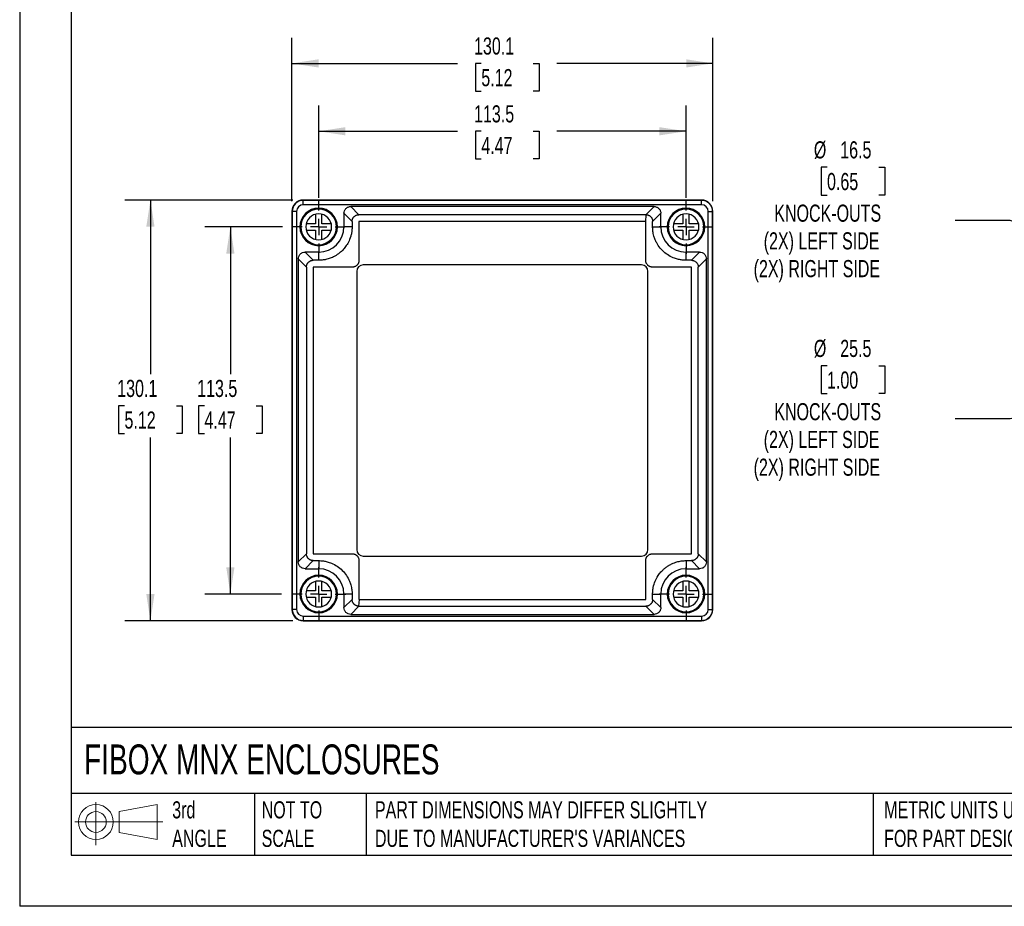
# Model space of a CAD drawing. Header units: millimetres. Extents: x 0 to 699, y 0 to 540.
# Tile 1 of 5: x 0 to 304, y 0 to 274. Entities that reach past the tile are written whole.
import ezdxf

# ---------------------------------------------------------------- set-up
doc = ezdxf.new("R2010")
doc.units = ezdxf.units.MM
doc.header["$LTSCALE"] = 2.5
doc.linetypes.add('CENTERX2', pattern=[20.32, 12.7, -2.54, 2.54, -2.54])
doc.layers.add('CENTER', color=40, linetype='CENTERX2')
doc.layers.add('DIMENSIONS', color=140, linetype='Continuous', lineweight=25)
doc.layers.add('TEXT', color=140, linetype='Continuous', lineweight=25)
doc.styles.add('SLDTEXTSTYLE0', font='TXT', dxfattribs={"width": 0.7})
doc.dimstyles.new('SLDDIMSTYLE0', dxfattribs={"dimtxt": 5.39502, "dimasz": 8.255, "dimexe": 0, "dimexo": 0.0625, "dimgap": 1.348755, "dimtad": 0, "dimtih": 1, "dimtoh": 1, "dimdec": 1, "dimrnd": 1e-09, "dimzin": 12, "dimdsep": 46, "dimtxsty": 'SLDTEXTSTYLE0', "dimsah": 1, "dimcen": 0.09, "dimadec": 0, "dimazin": 3, "dimtfac": 1, "dimtdec": 1, "dimtofl": 0, "dimtmove": 0, "dimatfit": 3, "dimfxl": 0, "dimfrac": 2, "dimtolj": 1, "dimtzin": 12, "dimarcsym": 0})
doc.dimstyles.new('SLDDIMSTYLE3', dxfattribs={"dimtxt": 5.39502, "dimasz": 8.255, "dimexe": 0, "dimexo": 0.0625, "dimgap": 1.348755, "dimtad": 0, "dimtih": 1, "dimtoh": 1, "dimdec": 1, "dimrnd": 1e-09, "dimzin": 12, "dimdsep": 46, "dimtxsty": 'SLDTEXTSTYLE0', "dimsah": 1, "dimcen": 0, "dimadec": 0, "dimazin": 3, "dimtfac": 1, "dimtdec": 1, "dimtofl": 0, "dimtmove": 0, "dimatfit": 3, "dimfxl": 0, "dimfrac": 2, "dimtolj": 1, "dimtzin": 12, "dimarcsym": 0})

# ---------------------------------------------------------------- blocks, each defined once
blk = doc.blocks.new('Block11')
at = {"color": 7, "linetype": 'Continuous', "lineweight": 18}
for p, q in [((6.47, 13.28), (6.47, 0)), ((13.7, 10.42), (25.44, 12.58)), ((25.44, 12.58), (25.44, 1.83)), ((13.7, 3.99), (13.7, 10.42)), ((0, 7.2), (27.18, 7.2)), ((13.7, 3.99), (25.44, 1.83))]:
    blk.add_line(p, q, dxfattribs=at)
for radius in [5.38, 3.21]:
    blk.add_circle((6.47, 7.2), radius, dxfattribs=at)
blk = doc.blocks.new('Block12')
at = {"color": 7, "linetype": 'Continuous'}
blk.add_blockref('Block11', (0, 0), dxfattribs=at)
blk = doc.blocks.new('_D')
at = {"layer": 'DIMENSIONS'}
for p, q in [((92.4, 219.05), (92.4, 247.58)), ((205.9, 219.05), (205.9, 247.58)), ((92.4, 239.64), (135.33, 239.64)), ((142.64, 239.64), (140.83, 239.64)), ((140.83, 239.64), (140.83, 231.07)), ((158.67, 239.64), (160.49, 239.64)), ((160.49, 239.64), (160.49, 231.07)), ((205.9, 239.64), (165.98, 239.64)), ((140.83, 231.07), (142.64, 231.07)), ((160.49, 231.07), (158.67, 231.07))]:
    blk.add_line(p, q, dxfattribs=at)
for points in [[(92.4, 239.64), (100.66, 238.37), (100.66, 240.91)], [(205.9, 239.64), (197.65, 240.91), (197.65, 238.37)]]:
    blk.add_solid(points, dxfattribs=at)
at = {"layer": 'DIMENSIONS', "char_height": 5.292, "attachment_point": 1, "style": 'SLDTEXTSTYLE0'}
for s, insert in [('113.5', (140.4, 247.67)), ('4.47', (142.64, 237.89))]:
    blk.add_mtext(s, dxfattribs=dict(at, insert=insert))
blk = doc.blocks.new('_D_1')
at = {"layer": 'DIMENSIONS'}
for p, q in [((84.1, 218.05), (84.1, 268.56)), ((214.2, 218.05), (214.2, 268.56)), ((84.1, 260.62), (135.33, 260.62)), ((142.64, 260.62), (140.83, 260.62)), ((140.83, 260.62), (140.83, 252.05)), ((158.67, 260.62), (160.49, 260.62)), ((160.49, 260.62), (160.49, 252.05)), ((214.2, 260.62), (165.98, 260.62)), ((140.83, 252.05), (142.64, 252.05)), ((160.49, 252.05), (158.67, 252.05))]:
    blk.add_line(p, q, dxfattribs=at)
for points in [[(84.1, 260.62), (92.36, 259.35), (92.36, 261.89)], [(214.2, 260.62), (205.95, 261.89), (205.95, 259.35)]]:
    blk.add_solid(points, dxfattribs=at)
at = {"layer": 'DIMENSIONS', "char_height": 5.292, "attachment_point": 1, "style": 'SLDTEXTSTYLE0'}
for s, insert in [('130.1', (140.4, 268.65)), ('5.12', (142.64, 258.87))]:
    blk.add_mtext(s, dxfattribs=dict(at, insert=insert))
blk = doc.blocks.new('_D_2')
at = {"layer": 'DIMENSIONS'}
for p, q in [((81.19, 210.07), (57.17, 210.07)), ((65.1, 210.07), (65.1, 164.53)), ((57.09, 154.75), (55.28, 154.75)), ((55.28, 154.75), (55.28, 146.17)), ((73.12, 154.75), (74.93, 154.75)), ((74.93, 154.75), (74.93, 146.17)), ((55.28, 146.17), (57.09, 146.17)), ((74.93, 146.17), (73.12, 146.17)), ((65.1, 96.57), (65.1, 144.97)), ((80.89, 96.57), (57.17, 96.57))]:
    blk.add_line(p, q, dxfattribs=at)
for points in [[(65.1, 210.07), (63.83, 201.82), (66.37, 201.82)], [(65.1, 96.57), (66.37, 104.83), (63.83, 104.83)]]:
    blk.add_solid(points, dxfattribs=at)
at = {"layer": 'DIMENSIONS', "char_height": 5.292, "attachment_point": 1, "style": 'SLDTEXTSTYLE0'}
for s, insert in [('113.5', (54.84, 162.78)), ('4.47', (57.09, 153))]:
    blk.add_mtext(s, dxfattribs=dict(at, insert=insert))
blk = doc.blocks.new('_D_3')
at = {"layer": 'DIMENSIONS'}
for p, q in [((84.43, 218.37), (32.46, 218.37)), ((40.4, 218.37), (40.4, 164.53)), ((32.38, 154.75), (30.57, 154.75)), ((30.57, 154.75), (30.57, 146.17)), ((48.42, 154.75), (50.23, 154.75)), ((50.23, 154.75), (50.23, 146.17)), ((30.57, 146.17), (32.38, 146.17)), ((50.23, 146.17), (48.42, 146.17)), ((40.4, 88.27), (40.4, 144.97)), ((84.43, 88.27), (32.46, 88.27))]:
    blk.add_line(p, q, dxfattribs=at)
for points in [[(40.4, 218.37), (39.13, 210.12), (41.67, 210.12)], [(40.4, 88.27), (41.67, 96.53), (39.13, 96.53)]]:
    blk.add_solid(points, dxfattribs=at)
at = {"layer": 'DIMENSIONS', "char_height": 5.292, "attachment_point": 1, "style": 'SLDTEXTSTYLE0'}
for s, insert in [('130.1', (30.14, 162.78)), ('5.12', (32.38, 153))]:
    blk.add_mtext(s, dxfattribs=dict(at, insert=insert))
blk = doc.blocks.new('SW_CENTERMARKSYMBOL_0')
at = {"layer": 'CENTER', "color": 0}
for p, q in [((0, 5.08), (0, 8.04)), ((-5.08, 0), (-8.04, 0)), ((0, 0), (-2.54, 0)), ((0, 0), (0, 2.54)), ((0, 0), (0, -2.54)), ((0, 0), (2.54, 0)), ((5.08, 0), (8.04, 0)), ((0, -5.08), (0, -8.04))]:
    blk.add_line(p, q, dxfattribs=at)
blk = doc.blocks.new('SW_CENTERMARKSYMBOL_1')
at = {"layer": 'CENTER', "color": 0}
for p, q in [((0, 5.08), (0, 8.34)), ((-5.08, 0), (-8.34, 0)), ((0, 0), (-2.54, 0)), ((0, 0), (0, 2.54)), ((0, 0), (0, -2.54)), ((0, 0), (2.54, 0)), ((5.08, 0), (8.34, 0)), ((0, -5.08), (0, -8.34))]:
    blk.add_line(p, q, dxfattribs=at)
blk = doc.blocks.new('SW_CENTERMARKSYMBOL_2')
at = {"layer": 'CENTER', "color": 0}
for p, q in [((0, 5.08), (0, 8.34)), ((-5.08, 0), (-8.34, 0)), ((0, 0), (-2.54, 0)), ((0, 0), (0, 2.54)), ((0, 0), (0, -2.54)), ((0, 0), (2.54, 0)), ((5.08, 0), (8.34, 0)), ((0, -5.08), (0, -8.34))]:
    blk.add_line(p, q, dxfattribs=at)
blk = doc.blocks.new('SW_CENTERMARKSYMBOL_3')
at = {"layer": 'CENTER', "color": 0}
for p, q in [((0, 5.08), (0, 8.34)), ((-5.08, 0), (-8.34, 0)), ((0, 0), (-2.54, 0)), ((0, 0), (0, 2.54)), ((0, 0), (0, -2.54)), ((0, 0), (2.54, 0)), ((5.08, 0), (8.34, 0)), ((0, -5.08), (0, -8.34))]:
    blk.add_line(p, q, dxfattribs=at)
blk = doc.blocks.new('_D_9')
at = {"layer": 'DIMENSIONS'}
for p, q in [((249.47, 228.51), (247.66, 228.51)), ((247.66, 228.51), (247.66, 219.93)), ((265.51, 228.51), (267.32, 228.51)), ((267.32, 228.51), (267.32, 219.93)), ((247.66, 219.93), (249.47, 219.93)), ((267.32, 219.93), (265.51, 219.93)), ((306.05, 212.1), (289.05, 212.1)), ((405.07, 176.6), (306.05, 212.1))]:
    blk.add_line(p, q, dxfattribs=at)
blk.add_arc((412.84, 173.82), 8.25, 116.3862, 158.9501, dxfattribs=at)
blk.add_solid([(405.07, 176.6), (397.73, 180.58), (396.87, 178.19)], dxfattribs=at)
at = {"layer": 'DIMENSIONS', "attachment_point": 1, "style": 'SLDTEXTSTYLE0'}
for s, insert, char_height in [('%%c', (245.4, 236.54), 5.292), ('16.5', (253.55, 236.54), 5.292), ('0.65', (249.47, 226.75), 5.292), ('KNOCK-OUTS', (233.17, 216.97), 5.292), ('(2X) LEFT SIDE', (229.9, 208.4), 5.2917), ('(2X) RIGHT SIDE', (226.79, 199.82), 5.2917)]:
    blk.add_mtext(s, dxfattribs=dict(at, insert=insert, char_height=char_height))
blk = doc.blocks.new('_D_10')
at = {"layer": 'DIMENSIONS'}
for p, q in [((400.38, 171.12), (306.05, 150.71)), ((249.47, 167.12), (247.66, 167.12)), ((247.66, 167.12), (247.66, 158.54)), ((265.51, 167.12), (267.32, 167.12)), ((267.32, 167.12), (267.32, 158.54)), ((247.66, 158.54), (249.47, 158.54)), ((267.32, 158.54), (265.51, 158.54)), ((306.05, 150.71), (289.05, 150.71))]:
    blk.add_line(p, q, dxfattribs=at)
blk.add_arc((412.84, 173.82), 12.75, 193.9839, 224.1167, dxfattribs=at)
blk.add_solid([(400.38, 171.12), (392.04, 170.62), (392.58, 168.14)], dxfattribs=at)
at = {"layer": 'DIMENSIONS', "attachment_point": 1, "style": 'SLDTEXTSTYLE0'}
for s, insert, char_height in [('%%c', (245.4, 175.15), 5.292), ('25.5', (253.55, 175.15), 5.292), ('1.00', (249.47, 165.36), 5.292), ('KNOCK-OUTS', (233.17, 155.58), 5.292), ('(2X) LEFT SIDE', (229.9, 147.01), 5.2917), ('(2X) RIGHT SIDE', (226.79, 138.43), 5.2917)]:
    blk.add_mtext(s, dxfattribs=dict(at, insert=insert, char_height=char_height))

msp = doc.modelspace()

# ---------------------------------------------------------------- linework, layer by layer
at = {"color": 7, "linetype": 'Continuous'}
for p in [(0.01, 539.76), (698.51, 0.01)]:
    msp.add_line(p, (0.01, 0.01), dxfattribs=at)
for p, q in [((210.7, 218.37), (87.6, 218.37)), ((87.65, 216.93), (87.65, 218.28)), ((210.65, 218.28), (87.65, 218.28)), ((210.65, 216.93), (87.65, 216.93)), ((102.3, 216.37), (104.82, 213.85)), ((196.01, 216.37), (102.3, 216.37)), ((193.49, 213.85), (196.01, 216.37)), ((210.65, 216.93), (210.65, 218.28)), ((84.1, 214.87), (84.1, 91.77)), ((85.55, 214.82), (84.19, 214.82)), ((84.19, 214.82), (84.19, 91.82)), ((85.55, 214.82), (85.55, 91.82)), ((91.4, 213.94), (91.4, 211.07)), ((93.4, 211.07), (93.4, 213.94)), ((102.72, 211.76), (100.2, 214.27)), ((100.2, 214.27), (100.2, 210.07)), ((193.49, 213.85), (104.82, 213.85)), ((193.49, 213.85), (193.38, 211.75)), ((193.49, 213.85), (193.49, 213.85)), ((198.1, 214.27), (195.59, 211.76)), ((198.1, 210.07), (198.1, 214.27)), ((204.9, 213.94), (204.9, 211.07)), ((206.9, 211.07), (206.9, 213.94)), ((212.76, 214.82), (214.12, 214.82)), ((212.76, 91.82), (212.76, 214.82)), ((214.12, 91.82), (214.12, 214.82)), ((214.2, 91.77), (214.2, 214.87)), ((91.4, 211.07), (88.53, 211.07)), ((96.28, 211.07), (93.4, 211.07)), ((102.72, 210.07), (100.2, 210.07)), ((102.72, 211.76), (102.72, 210.07)), ((104.82, 211.65), (104.82, 199.65)), ((193.38, 211.75), (104.92, 211.75)), ((195.59, 210.07), (195.59, 211.76)), ((195.59, 210.07), (198.1, 210.07)), ((204.9, 211.07), (202.03, 211.07)), ((209.78, 211.07), (206.9, 211.07)), ((88.53, 209.07), (91.4, 209.07)), ((91.4, 209.07), (91.4, 206.2)), ((93.4, 209.07), (96.28, 209.07)), ((93.4, 206.2), (93.4, 209.07)), ((202.03, 209.07), (204.9, 209.07)), ((204.9, 209.07), (204.9, 206.2)), ((206.9, 209.07), (209.78, 209.07)), ((206.9, 206.2), (206.9, 209.07)), ((88.2, 202.27), (90.72, 199.75)), ((92.4, 202.27), (88.2, 202.27)), ((92.4, 199.75), (92.4, 202.27)), ((205.9, 199.75), (205.9, 202.27)), ((210.11, 202.27), (205.9, 202.27)), ((207.59, 199.75), (210.11, 202.27)), ((88.62, 197.66), (86.1, 200.17)), ((86.1, 200.17), (86.1, 106.47)), ((92.4, 199.75), (90.72, 199.75)), ((192.15, 198.32), (106.15, 198.32)), ((207.59, 199.75), (205.9, 199.75)), ((212.2, 200.17), (209.69, 197.66)), ((212.2, 106.47), (212.2, 200.17)), ((88.62, 197.66), (88.62, 108.98)), ((90.72, 197.55), (90.72, 109.09)), ((102.82, 197.65), (90.82, 197.65)), ((104.15, 196.32), (104.15, 110.32)), ((194.15, 110.32), (194.15, 196.32)), ((207.48, 197.65), (195.48, 197.65)), ((207.58, 109.09), (207.58, 197.55)), ((209.69, 108.98), (209.69, 197.66)), ((86.1, 106.47), (88.62, 108.98)), ((90.72, 106.89), (88.2, 104.37)), ((90.72, 106.89), (92.4, 106.89)), ((92.4, 106.89), (92.4, 104.37)), ((104.82, 106.99), (104.82, 94.99)), ((106.15, 108.32), (192.15, 108.32)), ((193.48, 94.99), (193.48, 106.99)), ((195.48, 108.99), (207.48, 108.99)), ((205.9, 106.89), (207.59, 106.89)), ((205.9, 106.89), (205.9, 104.37)), ((210.11, 104.37), (207.59, 106.89)), ((209.69, 108.98), (212.2, 106.47)), ((88.2, 104.37), (92.4, 104.37)), ((205.9, 104.37), (210.11, 104.37)), ((91.4, 100.44), (91.4, 97.57)), ((93.4, 97.57), (93.4, 100.44)), ((204.9, 100.44), (204.9, 97.57)), ((206.9, 97.57), (206.9, 100.44)), ((91.4, 97.57), (88.53, 97.57)), ((96.28, 97.57), (93.4, 97.57)), ((204.9, 97.57), (202.03, 97.57)), ((209.78, 97.57), (206.9, 97.57)), ((88.53, 95.57), (91.4, 95.57)), ((91.4, 95.57), (91.4, 92.7)), ((93.4, 92.7), (93.4, 95.57)), ((93.4, 95.57), (96.28, 95.57)), ((100.2, 96.57), (100.2, 92.37)), ((102.72, 96.57), (100.2, 96.57)), ((100.2, 92.37), (102.72, 94.88)), ((102.72, 96.57), (102.72, 94.88)), ((104.8, 92.79), (105.04, 94.89)), ((105.04, 94.89), (193.38, 94.89)), ((195.59, 94.88), (195.59, 96.57)), ((195.59, 96.57), (198.1, 96.57)), ((195.59, 94.88), (198.1, 92.37)), ((198.1, 92.37), (198.1, 96.57)), ((202.03, 95.57), (204.9, 95.57)), ((204.9, 95.57), (204.9, 92.7)), ((206.9, 95.57), (209.78, 95.57)), ((206.9, 92.7), (206.9, 95.57)), ((85.55, 91.82), (84.19, 91.82)), ((104.82, 92.79), (102.3, 90.27)), ((104.82, 92.79), (193.49, 92.79)), ((196.01, 90.27), (193.49, 92.79)), ((212.76, 91.82), (214.12, 91.82)), ((87.6, 88.27), (210.7, 88.27)), ((87.65, 89.71), (210.65, 89.71)), ((87.65, 89.71), (87.65, 88.36)), ((87.65, 88.36), (210.65, 88.36)), ((102.3, 90.27), (196.01, 90.27)), ((210.65, 89.71), (210.65, 88.36))]:
    msp.add_line(p, q)
at = {"flags": 128}
for points in [[(193.48, 199.65), (193.48, 206.37), (193.48, 211.65)], [(90.82, 108.99), (97.54, 108.99), (102.82, 108.99)]]:
    msp.add_lwpolyline(points, dxfattribs=at)
for centre, radius, start, end in [((87.6, 214.87), 3.5, 90, 180), ((87.65, 214.82), 3.46, 90, 180), ((87.65, 214.82), 2.11, 90, 180), ((210.65, 214.82), 3.46, 0, 90), ((210.65, 214.82), 2.11, 0, 90), ((210.7, 214.87), 3.5, 0, 90), ((92.4, 210.07), 5.8, 90, 270), ((92.4, 210.07), 5.5, 90, 270), ((92.4, 210.07), 4, 90, 270), ((92.4, 210.07), 5.8, 270, 90), ((92.4, 210.07), 5.5, 270, 90), ((92.4, 210.07), 4, 270, 90), ((205.9, 210.07), 5.8, 90, 270), ((205.9, 210.07), 5.5, 90, 270), ((205.9, 210.07), 4, 90, 270), ((205.9, 210.07), 5.8, 270, 90), ((205.9, 210.07), 5.5, 270, 90), ((205.9, 210.07), 4, 270, 90), ((92.4, 210.07), 7.8, 270, 0), ((205.9, 210.07), 7.8, 180, 270), ((106.15, 196.32), 2, 90, 180), ((192.15, 196.32), 2, 0, 90), ((106.15, 110.32), 2, 180, 270), ((192.15, 110.32), 2, 270, 0), ((92.4, 96.57), 7.8, 0, 90), ((205.9, 96.57), 7.8, 90, 180), ((92.4, 96.57), 5.8, 90, 270), ((92.4, 96.57), 5.5, 90, 270), ((92.4, 96.57), 4, 90, 270), ((92.4, 96.57), 5.8, 270, 90), ((92.4, 96.57), 5.5, 270, 90), ((92.4, 96.57), 4, 270, 90), ((205.9, 96.57), 5.8, 90, 270), ((205.9, 96.57), 5.5, 90, 270), ((205.9, 96.57), 4, 90, 270), ((205.9, 96.57), 5.8, 270, 90), ((205.9, 96.57), 5.5, 270, 90), ((205.9, 96.57), 4, 270, 90), ((87.6, 91.77), 3.5, 180, 270), ((87.65, 91.82), 3.46, 180, 270), ((87.65, 91.82), 2.11, 180, 270), ((210.65, 91.82), 2.11, 270, 0), ((210.65, 91.82), 3.46, 270, 0), ((210.7, 91.77), 3.5, 270, 0)]:
    msp.add_arc(centre, radius, start, end)
for points, knots in [([(100.2, 214.27), (100.2, 214.52), (100.25, 214.79), (100.45, 215.3), (100.61, 215.55), (101.02, 215.96), (101.27, 216.12), (101.79, 216.33), (102.05, 216.37), (102.3, 216.37)], [0, 0, 0, 0, 0.25, 0.25, 0.5, 0.5, 0.75, 0.75, 1, 1, 1, 1]), ([(196.01, 216.37), (196.25, 216.37), (196.52, 216.33), (197.04, 216.12), (197.28, 215.96), (197.69, 215.55), (197.85, 215.3), (198.06, 214.79), (198.1, 214.52), (198.1, 214.27)], [0, 0, 0, 0, 0.25, 0.25, 0.5, 0.5, 0.75, 0.75, 1, 1, 1, 1]), ([(102.72, 211.76), (102.72, 211.81), (102.72, 211.9), (102.74, 212.05), (102.76, 212.19), (102.79, 212.33), (102.84, 212.46), (102.89, 212.59), (102.95, 212.71), (103.01, 212.83), (103.08, 212.94), (103.16, 213.05), (103.24, 213.15), (103.36, 213.28), (103.53, 213.42), (103.75, 213.57), (103.99, 213.69), (104.25, 213.78), (104.53, 213.84), (104.72, 213.85), (104.82, 213.85)], [0, 0, 0, 0, 0.04437, 0.088256, 0.131659, 0.17458, 0.217019, 0.258978, 0.300457, 0.341457, 0.381978, 0.422022, 0.46159, 0.500682, 0.579871, 0.660664, 0.743067, 0.827087, 0.912729, 1, 1, 1, 1]), ([(193.49, 213.85), (193.54, 213.85), (193.64, 213.85), (193.79, 213.83), (193.98, 213.8), (194.19, 213.74), (194.45, 213.63), (194.71, 213.47), (194.96, 213.26), (195.15, 213.05), (195.3, 212.83), (195.42, 212.59), (195.52, 212.32), (195.58, 212.05), (195.58, 211.85), (195.59, 211.76)], [0, 0, 0, 0, 0.0439198, 0.0914683, 0.142646, 0.2165175, 0.2856576, 0.3985941, 0.4996077, 0.5783942, 0.6590168, 0.7414824, 0.8257976, 0.9119682, 1, 1, 1, 1]), ([(102.72, 210.07), (102.72, 210.02), (102.72, 209.95), (102.72, 209.87), (102.72, 209.85), (102.72, 209.84), (102.72, 209.8), (102.71, 209.69), (102.7, 209.47), (102.66, 208.92), (102.61, 208.55), (102.48, 207.84), (102.4, 207.49), (102.1, 206.49), (101.85, 205.89), (101.31, 204.83), (101.01, 204.37), (100.42, 203.57), (100.13, 203.22), (99.54, 202.61), (99.25, 202.35), (98.41, 201.65), (97.88, 201.31), (96.87, 200.75), (96.39, 200.54), (95.49, 200.21), (95.06, 200.09), (94.24, 199.91), (93.85, 199.85), (93.29, 199.79), (93.01, 199.77), (92.7, 199.76), (92.57, 199.76), (92.48, 199.75), (92.44, 199.75), (92.4, 199.75)], [0, 0, 0, 0, 0.03125, 0.039062, 0.039062, 0.042969, 0.042969, 0.046875, 0.0625, 0.0625, 0.09375, 0.09375, 0.125, 0.125, 0.1875, 0.1875, 0.25, 0.25, 0.3125, 0.3125, 0.375, 0.375, 0.5, 0.5, 0.625, 0.625, 0.75, 0.75, 0.875, 0.875, 0.9375, 0.96875, 0.984375, 0.984375, 1, 1, 1, 1]), ([(104.92, 211.75), (104.91, 211.75), (104.89, 211.75), (104.87, 211.74), (104.85, 211.72), (104.83, 211.69), (104.82, 211.67), (104.82, 211.65)], [0, 0, 0, 0, 0.169995, 0.332271, 0.498585, 0.744073, 1, 1, 1, 1]), ([(193.48, 211.65), (193.48, 211.66), (193.48, 211.68), (193.47, 211.7), (193.45, 211.73), (193.42, 211.75), (193.4, 211.75), (193.38, 211.75)], [0, 0, 0, 0, 0.169654, 0.331971, 0.498394, 0.74421, 1, 1, 1, 1]), ([(205.9, 199.75), (205.82, 199.76), (205.48, 199.76), (204.99, 199.79), (204.41, 199.86), (203.65, 199.99), (202.82, 200.21), (201.55, 200.68), (200.15, 201.43), (198.57, 202.72), (197.51, 204.01), (196.81, 205.17), (196.35, 206.13), (196, 207.11), (195.75, 208.14), (195.62, 209.05), (195.59, 209.73), (195.59, 210.02), (195.59, 210.07)], [0, 0, 0, 0, 0.01535, 0.062463, 0.091027, 0.124498, 0.205334, 0.249375, 0.374454, 0.498467, 0.623665, 0.683205, 0.749139, 0.821235, 0.874625, 0.944829, 0.991555, 1, 1, 1, 1]), ([(86.1, 200.17), (86.1, 200.42), (86.15, 200.69), (86.35, 201.2), (86.51, 201.45), (86.92, 201.86), (87.17, 202.02), (87.69, 202.23), (87.95, 202.27), (88.2, 202.27)], [0, 0, 0, 0, 0.25, 0.25, 0.5, 0.5, 0.75, 0.75, 1, 1, 1, 1]), ([(210.11, 202.27), (210.35, 202.27), (210.62, 202.23), (211.14, 202.02), (211.38, 201.86), (211.79, 201.45), (211.95, 201.2), (212.16, 200.69), (212.2, 200.42), (212.2, 200.17)], [0, 0, 0, 0, 0.25, 0.25, 0.5, 0.5, 0.75, 0.75, 1, 1, 1, 1]), ([(88.62, 197.66), (88.62, 197.71), (88.62, 197.8), (88.64, 197.95), (88.66, 198.09), (88.69, 198.22), (88.74, 198.36), (88.79, 198.49), (88.84, 198.61), (88.91, 198.73), (88.98, 198.84), (89.06, 198.95), (89.14, 199.05), (89.26, 199.18), (89.43, 199.32), (89.65, 199.47), (89.89, 199.59), (90.15, 199.68), (90.43, 199.74), (90.62, 199.75), (90.72, 199.75)], [0, 0, 0, 0, 0.044159, 0.087888, 0.131189, 0.174061, 0.216506, 0.258524, 0.300116, 0.341282, 0.382025, 0.422343, 0.46224, 0.501714, 0.57995, 0.660102, 0.742177, 0.826181, 0.91212, 1, 1, 1, 1]), ([(104.82, 199.65), (104.82, 199.6), (104.82, 199.5), (104.81, 199.36), (104.78, 199.22), (104.75, 199.08), (104.7, 198.95), (104.65, 198.82), (104.59, 198.69), (104.51, 198.57), (104.43, 198.46), (104.34, 198.34), (104.2, 198.19), (104, 198.02), (103.74, 197.85), (103.45, 197.74), (103.14, 197.66), (102.93, 197.65), (102.82, 197.65)], [0, 0, 0, 0, 0.047258, 0.093453, 0.138804, 0.183545, 0.227917, 0.272167, 0.316545, 0.361299, 0.40667, 0.452889, 0.500177, 0.602602, 0.70121, 0.79856, 0.897307, 1, 1, 1, 1]), ([(195.48, 197.65), (195.43, 197.65), (195.33, 197.65), (195.19, 197.67), (195.05, 197.69), (194.91, 197.73), (194.78, 197.77), (194.65, 197.82), (194.52, 197.89), (194.4, 197.96), (194.29, 198.04), (194.17, 198.13), (194.02, 198.27), (193.85, 198.47), (193.69, 198.74), (193.57, 199.02), (193.49, 199.33), (193.49, 199.54), (193.48, 199.65)], [0, 0, 0, 0, 0.047271, 0.093479, 0.138844, 0.183598, 0.227983, 0.272245, 0.316636, 0.361403, 0.406787, 0.45302, 0.500321, 0.602767, 0.701373, 0.798694, 0.897387, 1, 1, 1, 1]), ([(207.59, 199.75), (207.63, 199.75), (207.72, 199.75), (207.86, 199.74), (207.99, 199.72), (208.13, 199.69), (208.26, 199.65), (208.48, 199.56), (208.76, 199.41), (209.04, 199.18), (209.25, 198.95), (209.4, 198.73), (209.52, 198.49), (209.61, 198.23), (209.68, 197.95), (209.68, 197.75), (209.69, 197.66)], [0, 0, 0, 0, 0.040616, 0.081627, 0.123033, 0.164835, 0.207035, 0.249631, 0.378175, 0.499008, 0.577767, 0.658414, 0.740954, 0.825395, 0.911741, 1, 1, 1, 1]), ([(90.82, 197.65), (90.81, 197.65), (90.79, 197.65), (90.77, 197.64), (90.75, 197.62), (90.73, 197.59), (90.72, 197.57), (90.72, 197.55)], [0, 0, 0, 0, 0.169806, 0.331857, 0.498108, 0.743619, 1, 1, 1, 1]), ([(207.58, 197.55), (207.58, 197.56), (207.58, 197.58), (207.57, 197.6), (207.55, 197.63), (207.52, 197.65), (207.5, 197.65), (207.48, 197.65)], [0, 0, 0, 0, 0.169824, 0.331945, 0.498255, 0.743798, 1, 1, 1, 1]), ([(90.72, 106.89), (90.67, 106.89), (90.57, 106.89), (90.43, 106.9), (90.29, 106.93), (90.15, 106.96), (90.02, 107), (89.89, 107.05), (89.77, 107.11), (89.65, 107.18), (89.53, 107.25), (89.43, 107.33), (89.33, 107.41), (89.2, 107.53), (89.06, 107.69), (88.91, 107.91), (88.78, 108.15), (88.69, 108.42), (88.63, 108.69), (88.62, 108.89), (88.62, 108.98)], [0, 0, 0, 0, 0.044056, 0.087673, 0.130853, 0.173596, 0.215903, 0.257775, 0.299212, 0.340216, 0.380786, 0.420924, 0.460632, 0.499908, 0.57853, 0.659033, 0.741426, 0.825714, 0.911904, 1, 1, 1, 1]), ([(90.72, 109.09), (90.72, 109.08), (90.72, 109.06), (90.73, 109.04), (90.75, 109.02), (90.78, 108.99), (90.81, 108.99), (90.82, 108.99)], [0, 0, 0, 0, 0.169622, 0.331898, 0.498276, 0.744103, 1, 1, 1, 1]), ([(92.4, 106.89), (92.49, 106.89), (92.82, 106.88), (93.31, 106.85), (93.9, 106.78), (94.66, 106.65), (95.49, 106.43), (96.75, 105.96), (98.16, 105.21), (99.73, 103.92), (101.02, 102.36), (101.85, 100.81), (102.3, 99.53), (102.49, 98.77), (102.6, 98.16), (102.67, 97.65), (102.71, 97.07), (102.72, 96.73), (102.72, 96.57)], [0, 0, 0, 0, 0.015325, 0.06246, 0.091024, 0.124492, 0.205378, 0.249363, 0.374437, 0.498444, 0.623636, 0.748952, 0.821927, 0.874479, 0.892516, 0.937203, 0.969767, 1, 1, 1, 1]), ([(102.82, 108.99), (102.87, 108.99), (102.97, 108.99), (103.12, 108.97), (103.26, 108.95), (103.39, 108.91), (103.53, 108.87), (103.65, 108.82), (103.78, 108.75), (103.9, 108.68), (104.02, 108.6), (104.13, 108.51), (104.28, 108.37), (104.45, 108.17), (104.62, 107.9), (104.74, 107.62), (104.81, 107.31), (104.82, 107.1), (104.82, 106.99)], [0, 0, 0, 0, 0.047257, 0.093452, 0.138804, 0.183545, 0.227916, 0.272166, 0.316544, 0.361298, 0.406668, 0.452888, 0.500175, 0.602601, 0.701209, 0.798559, 0.897306, 1, 1, 1, 1]), ([(193.48, 106.99), (193.48, 107.04), (193.49, 107.14), (193.5, 107.28), (193.52, 107.42), (193.56, 107.56), (193.6, 107.69), (193.65, 107.82), (193.72, 107.95), (193.79, 108.07), (193.87, 108.19), (193.97, 108.3), (194.11, 108.45), (194.3, 108.62), (194.57, 108.79), (194.86, 108.9), (195.16, 108.98), (195.37, 108.99), (195.48, 108.99)], [0, 0, 0, 0, 0.047249, 0.093437, 0.138781, 0.183516, 0.227884, 0.272132, 0.31651, 0.361267, 0.406645, 0.452875, 0.500176, 0.602628, 0.701245, 0.79859, 0.897324, 1, 1, 1, 1]), ([(195.59, 96.57), (195.59, 96.61), (195.59, 96.69), (195.59, 96.82), (195.59, 96.95), (195.6, 97.12), (195.61, 97.33), (195.64, 97.61), (195.69, 98.04), (195.85, 99.04), (196.38, 100.78), (197.41, 102.55), (198.53, 103.82), (199.35, 104.56), (200.13, 105.14), (200.99, 105.66), (201.84, 106.07), (202.68, 106.38), (203.4, 106.59), (204.07, 106.73), (204.71, 106.82), (205.32, 106.88), (205.71, 106.88), (205.9, 106.89)], [0, 0, 0, 0, 0.007204, 0.015739, 0.0236, 0.031456, 0.047159, 0.062858, 0.083698, 0.125749, 0.251165, 0.418719, 0.50022, 0.563265, 0.624733, 0.679393, 0.749623, 0.79922, 0.844887, 0.887352, 0.927151, 0.964617, 1, 1, 1, 1]), ([(207.48, 108.99), (207.49, 108.99), (207.51, 108.99), (207.53, 109), (207.56, 109.02), (207.58, 109.05), (207.58, 109.07), (207.58, 109.09)], [0, 0, 0, 0, 0.1698094, 0.3321541, 0.498502, 0.7441563, 1, 1, 1, 1]), ([(209.69, 108.98), (209.69, 108.93), (209.68, 108.84), (209.67, 108.7), (209.64, 108.55), (209.61, 108.42), (209.57, 108.28), (209.52, 108.16), (209.46, 108.03), (209.4, 107.91), (209.32, 107.8), (209.25, 107.69), (209.16, 107.59), (209.04, 107.47), (208.88, 107.32), (208.66, 107.17), (208.42, 107.05), (208.16, 106.96), (207.88, 106.9), (207.69, 106.89), (207.59, 106.89)], [0, 0, 0, 0, 0.0440668, 0.087706, 0.1309184, 0.1737047, 0.2160655, 0.2580017, 0.2995139, 0.3406031, 0.3812699, 0.4215152, 0.4613399, 0.5007449, 0.5791238, 0.6594261, 0.7416588, 0.8258281, 0.91194, 1, 1, 1, 1]), ([(88.2, 104.37), (87.95, 104.37), (87.69, 104.42), (87.17, 104.62), (86.92, 104.78), (86.51, 105.19), (86.35, 105.44), (86.15, 105.95), (86.1, 106.22), (86.1, 106.47)], [0, 0, 0, 0, 0.25, 0.25, 0.5, 0.5, 0.75, 0.75, 1, 1, 1, 1]), ([(212.2, 106.47), (212.2, 106.22), (212.16, 105.95), (211.95, 105.44), (211.79, 105.19), (211.38, 104.78), (211.14, 104.62), (210.62, 104.42), (210.35, 104.37), (210.11, 104.37)], [0, 0, 0, 0, 0.25, 0.25, 0.5, 0.5, 0.75, 0.75, 1, 1, 1, 1]), ([(104.8, 92.79), (104.75, 92.79), (104.65, 92.79), (104.51, 92.81), (104.37, 92.83), (104.25, 92.86), (104.12, 92.9), (104.01, 92.95), (103.9, 93), (103.8, 93.05), (103.7, 93.1), (103.62, 93.16), (103.53, 93.22), (103.46, 93.28), (103.39, 93.34), (103.29, 93.44), (103.15, 93.6), (103, 93.82), (102.88, 94.06), (102.79, 94.32), (102.73, 94.6), (102.72, 94.79), (102.72, 94.88)], [0, 0, 0, 0, 0.044808, 0.088204, 0.130188, 0.170761, 0.209923, 0.247673, 0.284012, 0.31894, 0.352458, 0.384566, 0.415263, 0.444551, 0.47243, 0.498901, 0.577846, 0.658612, 0.741204, 0.825628, 0.911892, 1, 1, 1, 1]), ([(104.82, 94.99), (104.82, 94.98), (104.82, 94.96), (104.83, 94.94), (104.85, 94.92), (104.88, 94.9), (104.91, 94.89), (104.92, 94.89)], [0, 0, 0, 0, 0.170461, 0.332866, 0.498987, 0.744374, 1, 1, 1, 1]), ([(104.92, 94.89), (104.94, 94.89), (104.98, 94.89), (105.02, 94.89), (105.04, 94.89)], [0, 0, 0, 0, 0.416503, 1, 1, 1, 1]), ([(193.38, 94.89), (193.39, 94.89), (193.41, 94.89), (193.43, 94.9), (193.46, 94.92), (193.48, 94.95), (193.48, 94.98), (193.48, 94.99)], [0, 0, 0, 0, 0.169199, 0.331019, 0.496939, 0.742945, 1, 1, 1, 1]), ([(195.59, 94.88), (195.59, 94.83), (195.58, 94.74), (195.57, 94.59), (195.54, 94.45), (195.51, 94.32), (195.47, 94.18), (195.42, 94.05), (195.36, 93.93), (195.29, 93.81), (195.22, 93.7), (195.14, 93.59), (195.06, 93.49), (194.93, 93.35), (194.73, 93.18), (194.48, 93.02), (194.22, 92.91), (193.98, 92.84), (193.73, 92.79), (193.56, 92.79), (193.49, 92.79)], [0, 0, 0, 0, 0.044385, 0.088286, 0.131703, 0.174637, 0.217089, 0.259059, 0.300549, 0.341559, 0.382089, 0.422142, 0.461717, 0.500816, 0.597967, 0.700206, 0.769476, 0.849819, 0.932749, 1, 1, 1, 1]), ([(102.3, 90.27), (102.05, 90.27), (101.79, 90.32), (101.27, 90.52), (101.02, 90.68), (100.61, 91.09), (100.45, 91.34), (100.25, 91.85), (100.2, 92.12), (100.2, 92.37)], [0, 0, 0, 0, 0.25, 0.25, 0.5, 0.5, 0.75, 0.75, 1, 1, 1, 1]), ([(198.1, 92.37), (198.1, 92.12), (198.06, 91.85), (197.85, 91.34), (197.69, 91.09), (197.28, 90.68), (197.04, 90.52), (196.52, 90.32), (196.25, 90.27), (196.01, 90.27)], [0, 0, 0, 0, 0.25, 0.25, 0.5, 0.5, 0.75, 0.75, 1, 1, 1, 1])]:
    msp.add_open_spline(points, degree=3, knots=knots)
msp.add_open_spline([(104.82, 92.79), (104.81, 92.79), (104.8, 92.79), (104.8, 92.79)], degree=3)
at = {"layer": 'TEXT'}
for p, q in [((15.87, 523.88), (15.87, 15.87)), ((682.62, 55.32), (15.87, 55.32)), ((682.62, 34.92), (15.87, 34.92)), ((72.61, 34.92), (72.61, 15.87)), ((107.09, 34.92), (107.09, 15.87)), ((263.71, 34.92), (263.71, 15.87)), ((15.87, 15.87), (682.62, 15.87))]:
    msp.add_line(p, q, dxfattribs=at)

# ---------------------------------------------------------------- block references
at = {"layer": 'CENTER'}
for name, p in [('SW_CENTERMARKSYMBOL_0', (92.4, 210.07)), ('SW_CENTERMARKSYMBOL_1', (205.9, 210.07)), ('SW_CENTERMARKSYMBOL_3', (92.4, 96.57)), ('SW_CENTERMARKSYMBOL_2', (205.9, 96.57))]:
    msp.add_blockref(name, p, dxfattribs=at)
at = {"layer": 'TEXT'}
msp.add_blockref('Block12', (17.09, 18.88), dxfattribs=at)

# ---------------------------------------------------------------- texts
at = {"layer": 'TEXT', "attachment_point": 1, "style": 'SLDTEXTSTYLE0'}
for s, insert, char_height in [('FIBOX MNX ENCLOSURES', (19.91, 50.06), 9.2604), ('3rd^JANGLE', (47.13, 32.49), 5.292), ('NOT TO^JSCALE', (74.77, 32.49), 5.2917), ("PART DIMENSIONS MAY DIFFER SLIGHTLY ^JDUE TO MANUFACTURER'S VARIANCES", (109.78, 32.49), 5.2917), ('METRIC UNITS USED ^JFOR PART DESIGN', (267.13, 32.49), 5.2917)]:
    msp.add_mtext(s, dxfattribs=dict(at, insert=insert, char_height=char_height))

# ---------------------------------------------------------------- dimensions: what is measured, and where the dimension line sits
at = {"layer": 'DIMENSIONS'}
for base, p1, p2, picture, middle in [((214.2, 260.62), (84.1, 214.87), (214.2, 214.87), '_D_1', (150.66, 260.62)), ((205.9, 239.64), (92.4, 215.87), (205.9, 215.87), '_D', (150.66, 239.64))]:
    dim = msp.add_linear_dim(base=base, p1=p1, p2=p2, dimstyle='SLDDIMSTYLE0', dxfattribs=at)
    dim.commit()
    dim.dimension.update_dxf_attribs({"geometry": picture, "text_midpoint": middle, "dimtype": 160})
for p1, p2, picture, middle in [((420.61, 171.04), (405.07, 176.6), '_D_9', (257.49, 214.89)), ((425.3, 176.52), (400.38, 171.12), '_D_10', (257.49, 153.5))]:
    dim = msp.add_diameter_dim_2p(p1=p1, p2=p2, text='<>\\PKNOCK-OUTS\\P(2X) LEFT SIDE\\P(2X) RIGHT SIDE', dimstyle='SLDDIMSTYLE3', dxfattribs=at)
    dim.commit()
    dim.dimension.update_dxf_attribs({"geometry": picture, "text_midpoint": middle, "dimtype": 163})
for base, p1, p2, picture, middle in [((40.4, 88.27), (87.6, 218.37), (87.6, 88.27), '_D_3', (40.4, 154.75)), ((65.1, 96.57), (84.36, 210.07), (84.06, 96.57), '_D_2', (65.1, 154.75))]:
    dim = msp.add_linear_dim(base=base, p1=p1, p2=p2, angle=90, dimstyle='SLDDIMSTYLE0', dxfattribs=at)
    dim.commit()
    dim.dimension.update_dxf_attribs({"geometry": picture, "text_midpoint": middle, "dimtype": 160})

doc.saveas('drawing.dxf')
